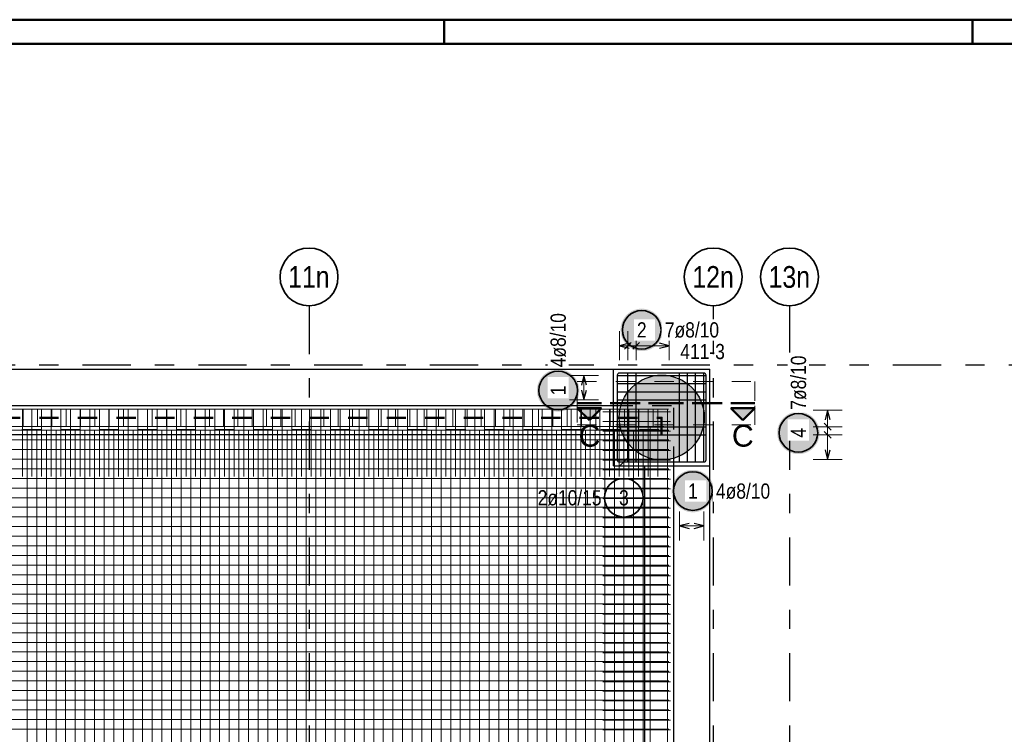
# Model space of a CAD drawing. Header units: millimetres. Extents: x -1.9 to 32.6, y 0 to 21.
# Tile 27 of 59: x 5.8 to 10.9, y 17.3 to 21. Entities that reach past the tile are written whole.
import ezdxf
from ezdxf.enums import TextEntityAlignment as Align

# ---------------------------------------------------------------- set-up
doc = ezdxf.new("R2010")
doc.units = ezdxf.units.MM
for name, pattern in [('DASHDOT', [1, 0.5, -0.25, 0, -0.25]), ('DASHDOTX2', [2, 1, -0.5, 0, -0.5]), ('HIDDEN', [0.375, 0.25, -0.125])]:
    doc.linetypes.add(name, pattern=pattern)
doc.layers.add('Achsen', color=7, linetype='Continuous', lineweight=20)
doc.layers.add('nplo Bewehrung', color=7, linetype='Continuous', lineweight=20)
doc.styles.add('Arial', font='arial.ttf')
doc.styles.add('Arial Narrow', font='ARIALN.TTF')

msp = doc.modelspace()

# ---------------------------------------------------------------- hatches: boundary and pattern name
at = {"lineweight": 13, "true_color": 0xd7ffd7}
msp.add_hatch(color=254, dxfattribs=at).paths.add_polyline_path([(9.335429, 18.962544), (9.335409, 18.96551), (9.335349, 18.968475), (9.335249, 18.97144), (9.335109, 18.974403), (9.334929, 18.977364), (9.334709, 18.980322), (9.334449, 18.983277), (9.33415, 18.986228), (9.333811, 18.989175), (9.333432, 18.992117), (9.333013, 18.995054), (9.332555, 18.997984), (9.332058, 19.000908), (9.331521, 19.003826), (9.330944, 19.006736), (9.330329, 19.009637), (9.329674, 19.01253), (9.328981, 19.015415), (9.328249, 19.018289), (9.327478, 19.021153), (9.326668, 19.024007), (9.32582, 19.02685), (9.324934, 19.02968), (9.32401, 19.032499), (9.323048, 19.035305), (9.322048, 19.038098), (9.321011, 19.040877), (9.319936, 19.043641), (9.318824, 19.046391), (9.317675, 19.049126), (9.316489, 19.051845), (9.315267, 19.054548), (9.314008, 19.057234), (9.312713, 19.059903), (9.311383, 19.062554), (9.310016, 19.065187), (9.308615, 19.067801), (9.307178, 19.070396), (9.305706, 19.072971), (9.3042, 19.075527), (9.30266, 19.078062), (9.301085, 19.080576), (9.299477, 19.083068), (9.297835, 19.085539), (9.29616, 19.087987), (9.294453, 19.090412), (9.292712, 19.092814), (9.29094, 19.095193), (9.289135, 19.097547), (9.287299, 19.099877), (9.285432, 19.102182), (9.283534, 19.104461), (9.281605, 19.106715), (9.279646, 19.108942), (9.277657, 19.111143), (9.275639, 19.113317), (9.273592, 19.115463), (9.271516, 19.117582), (9.269411, 19.119672), (9.267278, 19.121734), (9.265118, 19.123767), (9.262931, 19.125771), (9.260717, 19.127744), (9.258476, 19.129688), (9.25621, 19.131602), (9.253917, 19.133485), (9.2516, 19.135336), (9.249258, 19.137157), (9.246892, 19.138945), (9.244501, 19.140702), (9.242087, 19.142426), (9.239651, 19.144117), (9.237191, 19.145775), (9.23471, 19.1474), (9.232206, 19.148992), (9.229682, 19.150549), (9.227137, 19.152073), (9.224571, 19.153562), (9.221986, 19.155016), (9.219381, 19.156435), (9.216757, 19.157819), (9.214115, 19.159167), (9.211455, 19.16048), (9.208778, 19.161757), (9.206083, 19.162997), (9.203372, 19.164201), (9.200646, 19.165369), (9.197903, 19.166499), (9.195146, 19.167593), (9.192374, 19.168649), (9.189588, 19.169668), (9.186789, 19.170649), (9.183976, 19.171592), (9.181152, 19.172497), (9.178315, 19.173364), (9.175467, 19.174193), (9.172608, 19.174983), (9.169738, 19.175735), (9.166859, 19.176448), (9.16397, 19.177122), (9.161072, 19.177757), (9.158167, 19.178352), (9.155253, 19.178909), (9.152332, 19.179426), (9.149405, 19.179904), (9.146471, 19.180343), (9.143532, 19.180741), (9.140587, 19.1811), (9.137638, 19.18142), (9.134685, 19.181699), (9.131728, 19.181939), (9.128769, 19.182139), (9.125807, 19.182299), (9.122843, 19.182419), (9.119878, 19.182499), (9.116912, 19.182539), (9.113945, 19.182539), (9.110979, 19.182499), (9.108014, 19.182419), (9.10505, 19.182299), (9.102088, 19.182139), (9.099129, 19.181939), (9.096172, 19.181699), (9.093219, 19.18142), (9.09027, 19.1811), (9.087326, 19.180741), (9.084386, 19.180343), (9.081453, 19.179904), (9.078525, 19.179426), (9.075604, 19.178909), (9.072691, 19.178352), (9.069785, 19.177757), (9.066887, 19.177122), (9.063998, 19.176448), (9.061119, 19.175735), (9.05825, 19.174983), (9.055391, 19.174193), (9.052542, 19.173364), (9.049706, 19.172497), (9.046881, 19.171592), (9.044069, 19.170649), (9.041269, 19.169668), (9.038483, 19.168649), (9.035711, 19.167593), (9.032954, 19.166499), (9.030212, 19.165369), (9.027485, 19.164201), (9.024774, 19.162997), (9.022079, 19.161757), (9.019402, 19.16048), (9.016742, 19.159167), (9.0141, 19.157819), (9.011476, 19.156435), (9.008871, 19.155016), (9.006286, 19.153562), (9.00372, 19.152073), (9.001175, 19.150549), (8.998651, 19.148992), (8.996148, 19.1474), (8.993666, 19.145775), (8.991207, 19.144117), (8.98877, 19.142426), (8.986356, 19.140702), (8.983966, 19.138945), (8.981599, 19.137157), (8.979257, 19.135336), (8.97694, 19.133485), (8.974648, 19.131602), (8.972381, 19.129688), (8.97014, 19.127744), (8.967926, 19.125771), (8.965739, 19.123767), (8.963579, 19.121734), (8.961446, 19.119672), (8.959342, 19.117582), (8.957265, 19.115463), (8.955218, 19.113317), (8.9532, 19.111143), (8.951211, 19.108942), (8.949252, 19.106715), (8.947323, 19.104461), (8.945425, 19.102182), (8.943558, 19.099877), (8.941722, 19.097547), (8.939917, 19.095193), (8.938145, 19.092814), (8.936405, 19.090412), (8.934697, 19.087987), (8.933022, 19.085539), (8.93138, 19.083068), (8.929772, 19.080576), (8.928197, 19.078062), (8.926657, 19.075527), (8.925151, 19.072971), (8.923679, 19.070396), (8.922242, 19.067801), (8.920841, 19.065187), (8.919475, 19.062554), (8.918144, 19.059903), (8.916849, 19.057234), (8.915591, 19.054548), (8.914368, 19.051845), (8.913182, 19.049126), (8.912033, 19.046391), (8.910921, 19.043641), (8.909847, 19.040877), (8.908809, 19.038098), (8.907809, 19.035305), (8.906847, 19.032499), (8.905923, 19.02968), (8.905037, 19.02685), (8.904189, 19.024007), (8.903379, 19.021153), (8.902608, 19.018289), (8.901876, 19.015415), (8.901183, 19.01253), (8.900528, 19.009637), (8.899913, 19.006736), (8.899337, 19.003826), (8.8988, 19.000908), (8.898302, 18.997984), (8.897844, 18.995054), (8.897425, 18.992117), (8.897046, 18.989175), (8.896707, 18.986228), (8.896408, 18.983277), (8.896148, 18.980322), (8.895928, 18.977364), (8.895748, 18.974403), (8.895609, 18.97144), (8.895509, 18.968475), (8.895449, 18.96551), (8.895429, 18.962544), (8.895449, 18.959577), (8.895509, 18.956612), (8.895609, 18.953647), (8.895748, 18.950684), (8.895928, 18.947723), (8.896148, 18.944765), (8.896408, 18.94181), (8.896707, 18.938859), (8.897046, 18.935912), (8.897425, 18.93297), (8.897844, 18.930034), (8.898302, 18.927103), (8.8988, 18.924179), (8.899337, 18.921261), (8.899913, 18.918352), (8.900528, 18.91545), (8.901183, 18.912557), (8.901876, 18.909673), (8.902608, 18.906798), (8.903379, 18.903934), (8.904189, 18.90108), (8.905037, 18.898238), (8.905923, 18.895407), (8.906847, 18.892588), (8.907809, 18.889782), (8.908809, 18.88699), (8.909847, 18.884211), (8.910921, 18.881446), (8.912033, 18.878696), (8.913182, 18.875961), (8.914368, 18.873242), (8.915591, 18.870539), (8.916849, 18.867853), (8.918144, 18.865185), (8.919475, 18.862534), (8.920841, 18.859901), (8.922242, 18.857286), (8.923679, 18.854691), (8.925151, 18.852116), (8.926657, 18.84956), (8.928197, 18.847025), (8.929772, 18.844511), (8.93138, 18.842019), (8.933022, 18.839548), (8.934697, 18.8371), (8.936405, 18.834675), (8.938145, 18.832273), (8.939917, 18.829894), (8.941722, 18.82754), (8.943558, 18.82521), (8.945425, 18.822905), (8.947323, 18.820626), (8.949252, 18.818372), (8.951211, 18.816145), (8.9532, 18.813944), (8.955218, 18.81177), (8.957265, 18.809624), (8.959342, 18.807505), (8.961446, 18.805415), (8.963579, 18.803353), (8.965739, 18.80132), (8.967926, 18.799317), (8.97014, 18.797343), (8.972381, 18.795399), (8.974648, 18.793485), (8.97694, 18.791603), (8.979257, 18.789751), (8.981599, 18.787931), (8.983966, 18.786142), (8.986356, 18.784386), (8.98877, 18.782662), (8.991207, 18.78097), (8.993666, 18.779312), (8.996148, 18.777687), (8.998651, 18.776095), (9.001175, 18.774538), (9.00372, 18.773014), (9.006286, 18.771526), (9.008871, 18.770071), (9.011476, 18.768652), (9.0141, 18.767268), (9.016742, 18.76592), (9.019402, 18.764607), (9.022079, 18.76333), (9.024774, 18.76209), (9.027485, 18.760886), (9.030212, 18.759718), (9.032954, 18.758588), (9.035711, 18.757494), (9.038483, 18.756438), (9.041269, 18.75542), (9.044069, 18.754438), (9.046881, 18.753495), (9.049706, 18.75259), (9.052542, 18.751723), (9.055391, 18.750894), (9.05825, 18.750104), (9.061119, 18.749352), (9.063998, 18.74864), (9.066887, 18.747966), (9.069785, 18.747331), (9.072691, 18.746735), (9.075604, 18.746178), (9.078525, 18.745661), (9.081453, 18.745183), (9.084386, 18.744745), (9.087326, 18.744346), (9.09027, 18.743987), (9.093219, 18.743668), (9.096172, 18.743388), (9.099129, 18.743148), (9.102088, 18.742948), (9.10505, 18.742789), (9.108014, 18.742669), (9.110979, 18.742589), (9.113945, 18.742549), (9.116912, 18.742549), (9.119878, 18.742589), (9.122843, 18.742669), (9.125807, 18.742789), (9.128769, 18.742948), (9.131728, 18.743148), (9.134685, 18.743388), (9.137638, 18.743668), (9.140587, 18.743987), (9.143532, 18.744346), (9.146471, 18.744745), (9.149405, 18.745183), (9.152332, 18.745661), (9.155253, 18.746178), (9.158167, 18.746735), (9.161072, 18.747331), (9.16397, 18.747966), (9.166859, 18.74864), (9.169738, 18.749352), (9.172608, 18.750104), (9.175467, 18.750894), (9.178315, 18.751723), (9.181152, 18.75259), (9.183976, 18.753495), (9.186789, 18.754438), (9.189588, 18.75542), (9.192374, 18.756438), (9.195146, 18.757494), (9.197903, 18.758588), (9.200646, 18.759718), (9.203372, 18.760886), (9.206083, 18.76209), (9.208778, 18.76333), (9.211455, 18.764607), (9.214115, 18.76592), (9.216757, 18.767268), (9.219381, 18.768652), (9.221986, 18.770071), (9.224571, 18.771526), (9.227137, 18.773014), (9.229682, 18.774538), (9.232206, 18.776095), (9.23471, 18.777687), (9.237191, 18.779312), (9.239651, 18.78097), (9.242087, 18.782662), (9.244501, 18.784386), (9.246892, 18.786142), (9.249258, 18.787931), (9.2516, 18.789751), (9.253917, 18.791603), (9.25621, 18.793485), (9.258476, 18.795399), (9.260717, 18.797343), (9.262931, 18.799317), (9.265118, 18.80132), (9.267278, 18.803353), (9.269411, 18.805415), (9.271516, 18.807505), (9.273592, 18.809624), (9.275639, 18.81177), (9.277657, 18.813944), (9.279646, 18.816145), (9.281605, 18.818372), (9.283534, 18.820626), (9.285432, 18.822905), (9.287299, 18.82521), (9.289135, 18.82754), (9.29094, 18.829894), (9.292712, 18.832273), (9.294453, 18.834675), (9.29616, 18.8371), (9.297835, 18.839548), (9.299477, 18.842019), (9.301085, 18.844511), (9.30266, 18.847025), (9.3042, 18.84956), (9.305706, 18.852116), (9.307178, 18.854691), (9.308615, 18.857286), (9.310016, 18.859901), (9.311383, 18.862534), (9.312713, 18.865185), (9.314008, 18.867853), (9.315267, 18.870539), (9.316489, 18.873242), (9.317675, 18.875961), (9.318824, 18.878696), (9.319936, 18.881446), (9.321011, 18.884211), (9.322048, 18.88699), (9.323048, 18.889782), (9.32401, 18.892588), (9.324934, 18.895407), (9.32582, 18.898238), (9.326668, 18.90108), (9.327478, 18.903934), (9.328249, 18.906798), (9.328981, 18.909673), (9.329674, 18.912557), (9.330329, 18.91545), (9.330944, 18.918352), (9.331521, 18.921261), (9.332058, 18.924179), (9.332555, 18.927103), (9.333013, 18.930034), (9.333432, 18.93297), (9.333811, 18.935912), (9.33415, 18.938859), (9.334449, 18.94181), (9.334709, 18.944765), (9.334929, 18.947723), (9.335109, 18.950684), (9.335249, 18.953647), (9.335349, 18.956612), (9.335409, 18.959577)])
at = {"lineweight": 25, "true_color": 0x0000ff}
for points in [[(8.740201, 18.949142), (8.802701, 19.011642), (8.677701, 19.011642)], [(9.534993, 18.949142), (9.597493, 19.011642), (9.472493, 19.011642)]]:
    msp.add_hatch(color=5, dxfattribs=at).paths.add_polyline_path(points)
at = {"layer": 'Achsen', "lineweight": 25, "true_color": 0xffffff}
for points in [[(9.121448, 19.416929), (9.121381, 19.420768), (9.121181, 19.424602), (9.120846, 19.428427), (9.120378, 19.432238), (9.119777, 19.43603), (9.119045, 19.439799), (9.118181, 19.44354), (9.117187, 19.447249), (9.116065, 19.450921), (9.114815, 19.454551), (9.113439, 19.458136), (9.111938, 19.46167), (9.110316, 19.46515), (9.108573, 19.468571), (9.106711, 19.471929), (9.104734, 19.47522), (9.102643, 19.47844), (9.10044, 19.481585), (9.09813, 19.484652), (9.095713, 19.487635), (9.093194, 19.490533), (9.090576, 19.493341), (9.087861, 19.496056), (9.085053, 19.498675), (9.082155, 19.501194), (9.079171, 19.50361), (9.076105, 19.505921), (9.07296, 19.508123), (9.06974, 19.510214), (9.066448, 19.512192), (9.06309, 19.514053), (9.059669, 19.515796), (9.05619, 19.517419), (9.052655, 19.518919), (9.049071, 19.520295), (9.04544, 19.521545), (9.041769, 19.522668), (9.03806, 19.523661), (9.034319, 19.524525), (9.03055, 19.525258), (9.026758, 19.525858), (9.022947, 19.526326), (9.019122, 19.526661), (9.015287, 19.526862), (9.011448, 19.526929), (9.00761, 19.526862), (9.003775, 19.526661), (8.99995, 19.526326), (8.996139, 19.525858), (8.992347, 19.525258), (8.988578, 19.524525), (8.984837, 19.523661), (8.981128, 19.522668), (8.977457, 19.521545), (8.973826, 19.520295), (8.970242, 19.518919), (8.966707, 19.517419), (8.963228, 19.515796), (8.959807, 19.514053), (8.956448, 19.512192), (8.953157, 19.510214), (8.949937, 19.508123), (8.946792, 19.505921), (8.943726, 19.50361), (8.940742, 19.501194), (8.937844, 19.498675), (8.935036, 19.496056), (8.932321, 19.493341), (8.929703, 19.490533), (8.927184, 19.487635), (8.924767, 19.484652), (8.922457, 19.481585), (8.920254, 19.47844), (8.918163, 19.47522), (8.916186, 19.471929), (8.914324, 19.468571), (8.912581, 19.46515), (8.910958, 19.46167), (8.909458, 19.458136), (8.908082, 19.454551), (8.906832, 19.450921), (8.90571, 19.447249), (8.904716, 19.44354), (8.903852, 19.439799), (8.90312, 19.43603), (8.902519, 19.432238), (8.902051, 19.428427), (8.901716, 19.424602), (8.901515, 19.420768), (8.901448, 19.416929), (8.901515, 19.41309), (8.901716, 19.409256), (8.902051, 19.405431), (8.902519, 19.40162), (8.90312, 19.397828), (8.903852, 19.394059), (8.904716, 19.390317), (8.90571, 19.386609), (8.906832, 19.382937), (8.908082, 19.379307), (8.909458, 19.375722), (8.910958, 19.372188), (8.912581, 19.368708), (8.914324, 19.365287), (8.916186, 19.361929), (8.918163, 19.358638), (8.920254, 19.355418), (8.922457, 19.352272), (8.924767, 19.349206), (8.927184, 19.346222), (8.929703, 19.343324), (8.932321, 19.340516), (8.935036, 19.337801), (8.937844, 19.335183), (8.940742, 19.332664), (8.943726, 19.330248), (8.946792, 19.327937), (8.949937, 19.325735), (8.953157, 19.323644), (8.956448, 19.321666), (8.959807, 19.319805), (8.963228, 19.318061), (8.966707, 19.316439), (8.970242, 19.314939), (8.973826, 19.313563), (8.977457, 19.312313), (8.981128, 19.31119), (8.984837, 19.310196), (8.988578, 19.309333), (8.992347, 19.3086), (8.996139, 19.307999), (8.99995, 19.307531), (9.003775, 19.307197), (9.00761, 19.306996), (9.011448, 19.306929), (9.015287, 19.306996), (9.019122, 19.307197), (9.022947, 19.307531), (9.026758, 19.307999), (9.03055, 19.3086), (9.034319, 19.309333), (9.03806, 19.310196), (9.041769, 19.31119), (9.04544, 19.312313), (9.049071, 19.313563), (9.052655, 19.314939), (9.05619, 19.316439), (9.059669, 19.318061), (9.06309, 19.319805), (9.066448, 19.321666), (9.06974, 19.323644), (9.07296, 19.325735), (9.076105, 19.327937), (9.079171, 19.330248), (9.082155, 19.332664), (9.085053, 19.335183), (9.087861, 19.337801), (9.090576, 19.340516), (9.093194, 19.343324), (9.095713, 19.346222), (9.09813, 19.349206), (9.10044, 19.352272), (9.102643, 19.355418), (9.104734, 19.358638), (9.106711, 19.361929), (9.108573, 19.365287), (9.110316, 19.368708), (9.111938, 19.372188), (9.113439, 19.375722), (9.114815, 19.379307), (9.116065, 19.382937), (9.117187, 19.386609), (9.118181, 19.390317), (9.119045, 19.394059), (9.119777, 19.397828), (9.120378, 19.40162), (9.120846, 19.405431), (9.121181, 19.409256)], [(8.68844, 19.103014), (8.688373, 19.106853), (8.688172, 19.110688), (8.687837, 19.114513), (8.687369, 19.118324), (8.686769, 19.122116), (8.686036, 19.125885), (8.685173, 19.129626), (8.684179, 19.133335), (8.683056, 19.137006), (8.681806, 19.140637), (8.68043, 19.144221), (8.67893, 19.147755), (8.677307, 19.151235), (8.675564, 19.154656), (8.673703, 19.158014), (8.671725, 19.161306), (8.669634, 19.164526), (8.667432, 19.167671), (8.665121, 19.170737), (8.662705, 19.173721), (8.660186, 19.176619), (8.657567, 19.179427), (8.654852, 19.182142), (8.652044, 19.18476), (8.649147, 19.187279), (8.646163, 19.189696), (8.643096, 19.192006), (8.639951, 19.194209), (8.636731, 19.1963), (8.63344, 19.198277), (8.630082, 19.200139), (8.626661, 19.201882), (8.623181, 19.203504), (8.619647, 19.205005), (8.616062, 19.206381), (8.612432, 19.207631), (8.60876, 19.208753), (8.605051, 19.209747), (8.60131, 19.210611), (8.597541, 19.211343), (8.593749, 19.211944), (8.589938, 19.212412), (8.586113, 19.212747), (8.582279, 19.212947), (8.57844, 19.213014), (8.574601, 19.212947), (8.570767, 19.212747), (8.566942, 19.212412), (8.563131, 19.211944), (8.559339, 19.211343), (8.55557, 19.210611), (8.551829, 19.209747), (8.54812, 19.208753), (8.544448, 19.207631), (8.540818, 19.206381), (8.537233, 19.205005), (8.533699, 19.203504), (8.530219, 19.201882), (8.526798, 19.200139), (8.52344, 19.198277), (8.520149, 19.1963), (8.516929, 19.194209), (8.513784, 19.192006), (8.510717, 19.189696), (8.507733, 19.187279), (8.504836, 19.18476), (8.502028, 19.182142), (8.499313, 19.179427), (8.496694, 19.176619), (8.494175, 19.173721), (8.491759, 19.170737), (8.489448, 19.167671), (8.487246, 19.164526), (8.485155, 19.161306), (8.483177, 19.158014), (8.481316, 19.154656), (8.479573, 19.151235), (8.47795, 19.147755), (8.47645, 19.144221), (8.475074, 19.140637), (8.473824, 19.137006), (8.472701, 19.133335), (8.471707, 19.129626), (8.470844, 19.125885), (8.470111, 19.122116), (8.469511, 19.118324), (8.469043, 19.114513), (8.468708, 19.110688), (8.468507, 19.106853), (8.46844, 19.103014), (8.468507, 19.099176), (8.468708, 19.095341), (8.469043, 19.091516), (8.469511, 19.087705), (8.470111, 19.083913), (8.470844, 19.080144), (8.471707, 19.076403), (8.472701, 19.072694), (8.473824, 19.069023), (8.475074, 19.065392), (8.47645, 19.061808), (8.47795, 19.058273), (8.479573, 19.054794), (8.481316, 19.051373), (8.483177, 19.048014), (8.485155, 19.044723), (8.487246, 19.041503), (8.489448, 19.038358), (8.491759, 19.035292), (8.494175, 19.032308), (8.496694, 19.02941), (8.499313, 19.026602), (8.502028, 19.023887), (8.504836, 19.021269), (8.507733, 19.01875), (8.510717, 19.016333), (8.513784, 19.014023), (8.516929, 19.01182), (8.520149, 19.009729), (8.52344, 19.007752), (8.526798, 19.00589), (8.530219, 19.004147), (8.533699, 19.002524), (8.537233, 19.001024), (8.540818, 18.999648), (8.544448, 18.998398), (8.54812, 18.997276), (8.551829, 18.996282), (8.55557, 18.995418), (8.559339, 18.994686), (8.563131, 18.994085), (8.566942, 18.993617), (8.570767, 18.993282), (8.574601, 18.993081), (8.57844, 18.993014), (8.582279, 18.993081), (8.586113, 18.993282), (8.589938, 18.993617), (8.593749, 18.994085), (8.597541, 18.994686), (8.60131, 18.995418), (8.605051, 18.996282), (8.60876, 18.997276), (8.612432, 18.998398), (8.616062, 18.999648), (8.619647, 19.001024), (8.623181, 19.002524), (8.626661, 19.004147), (8.630082, 19.00589), (8.63344, 19.007752), (8.636731, 19.009729), (8.639951, 19.01182), (8.643096, 19.014023), (8.646163, 19.016333), (8.649147, 19.01875), (8.652044, 19.021269), (8.654852, 19.023887), (8.657567, 19.026602), (8.660186, 19.02941), (8.662705, 19.032308), (8.665121, 19.035292), (8.667432, 19.038358), (8.669634, 19.041503), (8.671725, 19.044723), (8.673703, 19.048014), (8.675564, 19.051373), (8.677307, 19.054794), (8.67893, 19.058273), (8.68043, 19.061808), (8.681806, 19.065392), (8.683056, 19.069023), (8.684179, 19.072694), (8.685173, 19.076403), (8.686036, 19.080144), (8.686769, 19.083913), (8.687369, 19.087705), (8.687837, 19.091516), (8.688172, 19.095341)], [(9.933632, 18.883073), (9.933565, 18.886912), (9.933364, 18.890746), (9.93303, 18.894571), (9.932562, 18.898382), (9.931961, 18.902175), (9.931229, 18.905944), (9.930365, 18.909685), (9.929371, 18.913393), (9.928249, 18.917065), (9.926998, 18.920695), (9.925623, 18.92428), (9.924122, 18.927814), (9.9225, 18.931294), (9.920757, 18.934715), (9.918895, 18.938073), (9.916918, 18.941364), (9.914826, 18.944584), (9.912624, 18.94773), (9.910313, 18.950796), (9.907897, 18.95378), (9.905378, 18.956678), (9.90276, 18.959486), (9.900045, 18.962201), (9.897237, 18.964819), (9.894339, 18.967338), (9.891355, 18.969754), (9.888289, 18.972065), (9.885144, 18.974267), (9.881923, 18.976359), (9.878632, 18.978336), (9.875274, 18.980197), (9.871853, 18.981941), (9.868373, 18.983563), (9.864839, 18.985063), (9.861254, 18.986439), (9.857624, 18.987689), (9.853952, 18.988812), (9.850244, 18.989806), (9.846503, 18.990669), (9.842734, 18.991402), (9.838941, 18.992003), (9.83513, 18.992471), (9.831305, 18.992805), (9.827471, 18.993006), (9.823632, 18.993073), (9.819793, 18.993006), (9.815959, 18.992805), (9.812134, 18.992471), (9.808323, 18.992003), (9.804531, 18.991402), (9.800762, 18.990669), (9.797021, 18.989806), (9.793312, 18.988812), (9.78964, 18.987689), (9.78601, 18.986439), (9.782426, 18.985063), (9.778891, 18.983563), (9.775411, 18.981941), (9.77199, 18.980197), (9.768632, 18.978336), (9.765341, 18.976359), (9.762121, 18.974267), (9.758976, 18.972065), (9.75591, 18.969754), (9.752926, 18.967338), (9.750028, 18.964819), (9.74722, 18.962201), (9.744505, 18.959486), (9.741886, 18.956678), (9.739367, 18.95378), (9.736951, 18.950796), (9.73464, 18.94773), (9.732438, 18.944584), (9.730347, 18.941364), (9.728369, 18.938073), (9.726508, 18.934715), (9.724765, 18.931294), (9.723142, 18.927814), (9.721642, 18.92428), (9.720266, 18.920695), (9.719016, 18.917065), (9.717893, 18.913393), (9.7169, 18.909685), (9.716036, 18.905944), (9.715303, 18.902175), (9.714703, 18.898382), (9.714235, 18.894571), (9.7139, 18.890746), (9.713699, 18.886912), (9.713632, 18.883073), (9.713699, 18.879234), (9.7139, 18.8754), (9.714235, 18.871575), (9.714703, 18.867764), (9.715303, 18.863972), (9.716036, 18.860203), (9.7169, 18.856462), (9.717893, 18.852753), (9.719016, 18.849081), (9.720266, 18.845451), (9.721642, 18.841867), (9.723142, 18.838332), (9.724765, 18.834852), (9.726508, 18.831431), (9.728369, 18.828073), (9.730347, 18.824782), (9.732438, 18.821562), (9.73464, 18.818417), (9.736951, 18.81535), (9.739367, 18.812367), (9.741886, 18.809469), (9.744505, 18.806661), (9.74722, 18.803946), (9.750028, 18.801327), (9.752926, 18.798808), (9.75591, 18.796392), (9.758976, 18.794081), (9.762121, 18.791879), (9.765341, 18.789788), (9.768632, 18.78781), (9.77199, 18.785949), (9.775411, 18.784206), (9.778891, 18.782583), (9.782426, 18.781083), (9.78601, 18.779707), (9.78964, 18.778457), (9.793312, 18.777334), (9.797021, 18.776341), (9.800762, 18.775477), (9.804531, 18.774744), (9.808323, 18.774144), (9.812134, 18.773676), (9.815959, 18.773341), (9.819793, 18.77314), (9.823632, 18.773073), (9.827471, 18.77314), (9.831305, 18.773341), (9.83513, 18.773676), (9.838941, 18.774144), (9.842734, 18.774744), (9.846503, 18.775477), (9.850244, 18.776341), (9.853952, 18.777334), (9.857624, 18.778457), (9.861254, 18.779707), (9.864839, 18.781083), (9.868373, 18.782583), (9.871853, 18.784206), (9.875274, 18.785949), (9.878632, 18.78781), (9.881923, 18.789788), (9.885144, 18.791879), (9.888289, 18.794081), (9.891355, 18.796392), (9.894339, 18.798808), (9.897237, 18.801327), (9.900045, 18.803946), (9.90276, 18.806661), (9.905378, 18.809469), (9.907897, 18.812367), (9.910313, 18.81535), (9.912624, 18.818417), (9.914826, 18.821562), (9.916918, 18.824782), (9.918895, 18.828073), (9.920757, 18.831431), (9.9225, 18.834852), (9.924122, 18.838332), (9.925623, 18.841867), (9.926998, 18.845451), (9.928249, 18.849081), (9.929371, 18.852753), (9.930365, 18.856462), (9.931229, 18.860203), (9.931961, 18.863972), (9.932562, 18.867764), (9.93303, 18.871575), (9.933364, 18.8754)], [(9.38642, 18.581357), (9.386353, 18.585196), (9.386152, 18.58903), (9.385817, 18.592855), (9.385349, 18.596666), (9.384749, 18.600459), (9.384016, 18.604227), (9.383152, 18.607969), (9.382159, 18.611677), (9.381036, 18.615349), (9.379786, 18.618979), (9.37841, 18.622564), (9.37691, 18.626098), (9.375287, 18.629578), (9.373544, 18.632999), (9.371683, 18.636357), (9.369705, 18.639648), (9.367614, 18.642868), (9.365412, 18.646014), (9.363101, 18.64908), (9.360685, 18.652064), (9.358166, 18.654962), (9.355547, 18.65777), (9.352832, 18.660485), (9.350024, 18.663103), (9.347126, 18.665622), (9.344143, 18.668038), (9.341076, 18.670349), (9.337931, 18.672551), (9.334711, 18.674643), (9.33142, 18.67662), (9.328062, 18.678481), (9.324641, 18.680225), (9.321161, 18.681847), (9.317626, 18.683347), (9.314042, 18.684723), (9.310412, 18.685973), (9.30674, 18.687096), (9.303031, 18.68809), (9.29929, 18.688953), (9.295521, 18.689686), (9.291729, 18.690287), (9.287918, 18.690755), (9.284093, 18.691089), (9.280259, 18.69129), (9.27642, 18.691357), (9.272581, 18.69129), (9.268747, 18.691089), (9.264922, 18.690755), (9.261111, 18.690287), (9.257318, 18.689686), (9.253549, 18.688953), (9.249808, 18.68809), (9.2461, 18.687096), (9.242428, 18.685973), (9.238798, 18.684723), (9.235213, 18.683347), (9.231679, 18.681847), (9.228199, 18.680225), (9.224778, 18.678481), (9.22142, 18.67662), (9.218129, 18.674643), (9.214909, 18.672551), (9.211763, 18.670349), (9.208697, 18.668038), (9.205713, 18.665622), (9.202815, 18.663103), (9.200007, 18.660485), (9.197292, 18.65777), (9.194674, 18.654962), (9.192155, 18.652064), (9.189739, 18.64908), (9.187428, 18.646014), (9.185226, 18.642868), (9.183134, 18.639648), (9.181157, 18.636357), (9.179296, 18.632999), (9.177552, 18.629578), (9.17593, 18.626098), (9.17443, 18.622564), (9.173054, 18.618979), (9.171804, 18.615349), (9.170681, 18.611677), (9.169687, 18.607969), (9.168824, 18.604227), (9.168091, 18.600459), (9.16749, 18.596666), (9.167022, 18.592855), (9.166688, 18.58903), (9.166487, 18.585196), (9.16642, 18.581357), (9.166487, 18.577518), (9.166688, 18.573684), (9.167022, 18.569859), (9.16749, 18.566048), (9.168091, 18.562256), (9.168824, 18.558487), (9.169687, 18.554746), (9.170681, 18.551037), (9.171804, 18.547365), (9.173054, 18.543735), (9.17443, 18.54015), (9.17593, 18.536616), (9.177552, 18.533136), (9.179296, 18.529715), (9.181157, 18.526357), (9.183134, 18.523066), (9.185226, 18.519846), (9.187428, 18.516701), (9.189739, 18.513634), (9.192155, 18.510651), (9.194674, 18.507753), (9.197292, 18.504945), (9.200007, 18.50223), (9.202815, 18.499611), (9.205713, 18.497092), (9.208697, 18.494676), (9.211763, 18.492365), (9.214909, 18.490163), (9.218129, 18.488072), (9.22142, 18.486094), (9.224778, 18.484233), (9.228199, 18.48249), (9.231679, 18.480867), (9.235213, 18.479367), (9.238798, 18.477991), (9.242428, 18.476741), (9.2461, 18.475618), (9.249808, 18.474625), (9.253549, 18.473761), (9.257318, 18.473028), (9.261111, 18.472428), (9.264922, 18.47196), (9.268747, 18.471625), (9.272581, 18.471424), (9.27642, 18.471357), (9.280259, 18.471424), (9.284093, 18.471625), (9.287918, 18.47196), (9.291729, 18.472428), (9.295521, 18.473028), (9.29929, 18.473761), (9.303031, 18.474625), (9.30674, 18.475618), (9.310412, 18.476741), (9.314042, 18.477991), (9.317626, 18.479367), (9.321161, 18.480867), (9.324641, 18.48249), (9.328062, 18.484233), (9.33142, 18.486094), (9.334711, 18.488072), (9.337931, 18.490163), (9.341076, 18.492365), (9.344143, 18.494676), (9.347126, 18.497092), (9.350024, 18.499611), (9.352832, 18.50223), (9.355547, 18.504945), (9.358166, 18.507753), (9.360685, 18.510651), (9.363101, 18.513634), (9.365412, 18.516701), (9.367614, 18.519846), (9.369705, 18.523066), (9.371683, 18.526357), (9.373544, 18.529715), (9.375287, 18.533136), (9.37691, 18.536616), (9.37841, 18.54015), (9.379786, 18.543735), (9.381036, 18.547365), (9.382159, 18.551037), (9.383152, 18.554746), (9.384016, 18.558487), (9.384749, 18.562256), (9.385349, 18.566048), (9.385817, 18.569859), (9.386152, 18.573684)]]:
    msp.add_hatch(color=7, dxfattribs=at).paths.add_polyline_path(points)

# ---------------------------------------------------------------- linework, layer by layer
at = {"color": 4, "linetype": 'Continuous', "lineweight": 50}
for p, q in [((29.725, 21.025), (0, 21.025)), ((7.9875, 21.025), (7.9875, 20.9)), ((10.725, 21.025), (10.725, 20.9)), ((29.6, 20.9), (0.5, 20.9)), ((8.802701, 19.011642), (8.677701, 19.011642)), ((8.677701, 19.011642), (8.740201, 18.949142)), ((8.740201, 18.949142), (8.802701, 19.011642)), ((9.597493, 19.011642), (9.472493, 19.011642)), ((9.472493, 19.011642), (9.534993, 18.949142)), ((9.534993, 18.949142), (9.597493, 19.011642))]:
    msp.add_line(p, q, dxfattribs=at)
at = {"color": 3, "linetype": 'Continuous', "lineweight": 25}
for p, q in [((8.865042, 18.712544), (8.865042, 19.212544)), ((8.865042, 19.212544), (9.365042, 19.212544)), ((9.365042, 18.712544), (9.365042, 19.212544)), ((5.236863, 19.025044), (8.865042, 19.025044)), ((5.236863, 18.875044), (8.865042, 18.875044)), ((8.865042, 18.712544), (9.365042, 18.712544)), ((9.02731, 16.375039), (9.02731, 18.712544)), ((9.17731, 16.375039), (9.17731, 18.712544)), ((9.365042, 16.375039), (9.365042, 18.712544))]:
    msp.add_line(p, q, dxfattribs=at)
at = {"color": 9, "linetype": 'HIDDEN', "lineweight": 0, "ltscale": 0.25}
for p, q in [((8.677701, 19.036642), (8.677701, 19.149219)), ((8.677701, 19.149219), (9.597493, 19.149219)), ((9.597493, 19.149219), (9.597493, 19.036642)), ((8.677701, 19.036642), (8.677701, 18.924066)), ((9.597493, 18.924066), (9.597493, 19.036642)), ((8.677701, 18.924066), (9.597493, 18.924066))]:
    msp.add_line(p, q, dxfattribs=at)
at = {"color": 4, "linetype": 'DASHDOT', "lineweight": 50, "ltscale": 0.25}
for p, q in [((8.677701, 19.036642), (9.597493, 19.036642)), ((9.597493, 19.036642), (8.677701, 19.036642))]:
    msp.add_line(p, q, dxfattribs=at)
at = {"color": 3, "linetype": 'HIDDEN', "lineweight": 25, "ltscale": 0.25}
for p, q in [((8.865042, 19.025044), (9.17731, 19.025044)), ((9.177222, 18.900042), (9.177222, 19.025042)), ((9.17731, 18.712544), (9.17731, 19.025044)), ((2.689722, 18.965042), (9.117929, 18.965042)), ((2.689722, 18.960042), (9.112929, 18.960042)), ((9.112929, 18.875044), (9.112929, 18.960042)), ((9.112929, 18.960042), (9.117929, 18.960042)), ((9.117929, 18.960042), (9.117929, 18.965042)), ((9.117929, 18.875044), (9.117929, 18.960042)), ((3.399722, 18.900042), (9.177222, 18.900042)), ((9.112929, 18.875044), (9.117929, 18.875044))]:
    msp.add_line(p, q, dxfattribs=at)
at = {"layer": 'Achsen', "color": 3, "linetype": 'DASHDOTX2', "lineweight": 25, "ltscale": 0.25}
for p, q in [((7.287226, 19.541412), (7.287226, 10.31573)), ((9.382226, 19.541412), (9.382226, 10.31573)), ((9.777226, 19.541412), (9.777226, 10.31573)), ((1.91368, 19.235042), (12.86808, 19.235042))]:
    msp.add_line(p, q, dxfattribs=at)
at = {"layer": 'Achsen', "color": 5, "linetype": 'Continuous', "lineweight": 18, "ltscale": 2}
for p, q in [((8.897042, 19.409741), (8.897042, 19.259741)), ((8.939709, 19.259741), (8.939709, 19.409741)), ((8.982376, 19.259741), (8.982376, 19.409741)), ((9.153042, 19.259741), (9.153042, 19.409741)), ((9.153042, 19.334741), (8.897042, 19.334741)), ((8.787095, 19.180544), (8.637095, 19.180544)), ((8.712095, 19.054544), (8.712095, 19.180544)), ((8.637095, 19.054544), (8.787095, 19.054544)), ((10.05, 19.000544), (9.9, 19.000544)), ((9.975, 18.744544), (9.975, 19.000544)), ((9.9, 18.91521), (10.05, 18.91521)), ((9.9, 18.872544), (10.05, 18.872544)), ((8.91901, 18.646691), (8.91901, 18.757544)), ((9.9, 18.744544), (10.05, 18.744544)), ((9.207042, 18.475424), (9.207042, 18.325424)), ((9.333042, 18.325424), (9.333042, 18.475424)), ((9.333042, 18.400424), (9.207042, 18.400424))]:
    msp.add_line(p, q, dxfattribs=at)
at = {"layer": 'Achsen', "color": 3, "linetype": 'Continuous', "lineweight": 25, "ltscale": 2}
for p, q in [((8.947042, 19.348139), (8.897042, 19.334741)), ((8.922031, 19.317064), (8.957387, 19.352419)), ((8.964698, 19.317064), (9.000053, 19.352419)), ((9.153042, 19.334741), (9.103042, 19.348139)), ((8.897042, 19.334741), (8.947042, 19.321344)), ((9.103042, 19.321344), (9.153042, 19.334741)), ((9.335042, 19.192544), (8.895042, 19.192544)), ((8.939709, 18.735044), (8.939709, 19.190044)), ((8.982376, 18.735044), (8.982376, 19.190044)), ((9.207042, 18.735044), (9.207042, 19.190044)), ((9.249042, 18.735044), (9.249042, 19.190044)), ((9.335042, 19.192544), (9.282542, 19.192544)), ((9.291042, 18.735044), (9.291042, 19.190044)), ((9.333042, 18.735044), (9.333042, 19.190044)), ((8.712095, 19.180544), (8.698697, 19.130544)), ((8.725492, 19.130544), (8.712095, 19.180544)), ((8.885042, 19.182544), (8.885042, 18.742544)), ((8.887542, 19.180544), (9.342542, 19.180544)), ((8.887542, 19.138544), (9.342542, 19.138544)), ((9.345042, 19.130044), (9.345042, 19.182544)), ((9.345042, 18.742544), (9.345042, 19.182544)), ((8.698697, 19.104544), (8.712095, 19.054544)), ((8.712095, 19.054544), (8.725492, 19.104544)), ((8.887542, 19.096544), (9.342542, 19.096544)), ((8.887542, 19.054544), (9.342542, 19.054544)), ((9.975, 19.000544), (9.961603, 18.950544)), ((9.988397, 18.950544), (9.975, 19.000544)), ((9.957322, 18.932888), (9.992678, 18.897533)), ((8.887542, 18.91521), (9.342542, 18.91521)), ((9.957322, 18.890221), (9.992678, 18.854866)), ((8.887542, 18.872544), (9.342542, 18.872544)), ((9.961603, 18.794544), (9.975, 18.744544)), ((9.975, 18.744544), (9.988397, 18.794544)), ((8.895042, 18.732544), (9.335042, 18.732544)), ((8.941107, 18.754641), (8.896913, 18.710447)), ((9.257042, 18.413821), (9.207042, 18.400424)), ((9.207042, 18.400424), (9.257042, 18.387026)), ((9.333042, 18.400424), (9.283042, 18.413821)), ((9.283042, 18.387026), (9.333042, 18.400424))]:
    msp.add_line(p, q, dxfattribs=at)
at = {"layer": 'Achsen', "color": 2, "linetype": 'Continuous', "lineweight": 35}
for centre in [(7.287226, 19.691412), (9.382226, 19.691412), (9.777226, 19.691412)]:
    msp.add_circle(centre, 0.15, dxfattribs=at)
at = {"layer": 'Achsen', "color": 2, "linetype": 'Continuous', "lineweight": 35, "ltscale": 2}
for centre in [(9.011448, 19.416929), (8.57844, 19.103014), (9.823632, 18.883073), (9.27642, 18.581357), (8.91901, 18.546691)]:
    msp.add_circle(centre, 0.1, dxfattribs=at)
at = {"layer": 'Achsen', "color": 3, "linetype": 'Continuous', "lineweight": 25, "ltscale": 2}
for centre, start, end in [((8.895042, 19.182544), 90, 180), ((9.335042, 19.182544), 0, 90), ((9.335042, 19.182544), 0, 90), ((8.895042, 18.742544), 180, 270), ((9.335042, 18.742544), 270, 0)]:
    msp.add_arc(centre, 0.01, start, end, dxfattribs=at)
at = {"layer": 'nplo Bewehrung', "color": 9, "linetype": 'Continuous', "lineweight": 0, "ltscale": 2}
for p, q in [((4.149469, 19.006815), (9.149469, 19.006815)), ((5.801583, 18.657544), (5.801583, 19.007544)), ((5.806248, 18.917542), (5.806248, 19.007542)), ((5.851475, 18.657544), (5.851475, 19.007544)), ((5.880437, 18.917542), (5.880437, 19.007542)), ((5.901366, 18.657544), (5.901366, 19.007544)), ((5.951258, 18.657544), (5.951258, 19.007544)), ((5.954625, 18.917542), (5.954625, 19.007542)), ((6.001149, 18.657544), (6.001149, 19.007544)), ((6.028813, 18.917542), (6.028813, 19.007542)), ((6.051041, 18.657544), (6.051041, 19.007544)), ((6.100932, 18.657544), (6.100932, 19.007544)), ((6.103002, 18.917542), (6.103002, 19.007542)), ((6.150823, 18.657544), (6.150823, 19.007544)), ((6.17719, 18.917542), (6.17719, 19.007542)), ((6.200715, 18.657544), (6.200715, 19.007544)), ((6.250606, 18.657544), (6.250606, 19.007544)), ((6.251378, 18.917542), (6.251378, 19.007542)), ((6.300498, 18.657544), (6.300498, 19.007544)), ((6.325567, 18.917542), (6.325567, 19.007542)), ((6.350389, 18.657544), (6.350389, 19.007544)), ((6.399755, 18.917542), (6.399755, 19.007542)), ((6.400281, 18.657544), (6.400281, 19.007544)), ((6.450172, 18.657544), (6.450172, 19.007544)), ((6.473943, 18.917542), (6.473943, 19.007542)), ((6.500064, 18.657544), (6.500064, 19.007544)), ((6.548131, 18.917542), (6.548131, 19.007542)), ((6.549955, 18.657544), (6.549955, 19.007544)), ((6.599846, 18.657544), (6.599846, 19.007544)), ((6.62232, 18.917542), (6.62232, 19.007542)), ((6.649738, 18.657544), (6.649738, 19.007544)), ((6.696508, 18.917542), (6.696508, 19.007542)), ((6.699629, 18.657544), (6.699629, 19.007544)), ((6.749521, 18.657544), (6.749521, 19.007544)), ((6.770696, 18.917542), (6.770696, 19.007542)), ((6.799412, 18.657544), (6.799412, 19.007544)), ((6.844885, 18.917542), (6.844885, 19.007542)), ((6.849304, 18.657544), (6.849304, 19.007544)), ((6.899195, 18.657544), (6.899195, 19.007544)), ((6.919073, 18.917542), (6.919073, 19.007542)), ((6.949087, 18.657544), (6.949087, 19.007544)), ((6.993261, 18.917542), (6.993261, 19.007542)), ((6.998978, 18.657544), (6.998978, 19.007544)), ((7.048869, 18.657544), (7.048869, 19.007544)), ((7.06745, 18.917542), (7.06745, 19.007542)), ((7.098761, 18.657544), (7.098761, 19.007544)), ((7.141638, 18.917542), (7.141638, 19.007542)), ((7.148652, 18.657544), (7.148652, 19.007544)), ((7.198544, 18.657544), (7.198544, 19.007544)), ((7.215826, 18.917542), (7.215826, 19.007542)), ((7.248435, 18.657544), (7.248435, 19.007544)), ((7.290015, 18.917542), (7.290015, 19.007542)), ((7.298327, 18.657544), (7.298327, 19.007544)), ((7.348218, 18.657544), (7.348218, 19.007544)), ((7.364203, 18.917542), (7.364203, 19.007542)), ((7.39811, 18.657544), (7.39811, 19.007544)), ((7.438391, 18.917542), (7.438391, 19.007542)), ((7.448001, 18.657544), (7.448001, 19.007544)), ((7.497893, 18.657544), (7.497893, 19.007544)), ((7.51258, 18.917542), (7.51258, 19.007542)), ((7.547784, 18.657544), (7.547784, 19.007544)), ((7.586768, 18.917542), (7.586768, 19.007542)), ((7.597675, 18.657544), (7.597675, 19.007544)), ((7.647567, 18.657544), (7.647567, 19.007544)), ((7.660956, 18.917542), (7.660956, 19.007542)), ((7.697458, 18.657544), (7.697458, 19.007544)), ((7.735144, 18.917542), (7.735144, 19.007542)), ((7.74735, 18.657544), (7.74735, 19.007544)), ((7.797241, 18.657544), (7.797241, 19.007544)), ((7.809333, 18.917542), (7.809333, 19.007542)), ((7.847133, 18.657544), (7.847133, 19.007544)), ((7.883521, 18.917542), (7.883521, 19.007542)), ((7.897024, 18.657544), (7.897024, 19.007544)), ((7.946916, 18.657544), (7.946916, 19.007544)), ((7.957709, 18.917542), (7.957709, 19.007542)), ((7.996807, 18.657544), (7.996807, 19.007544)), ((8.031898, 18.917542), (8.031898, 19.007542)), ((8.046698, 18.657544), (8.046698, 19.007544)), ((8.09659, 18.657544), (8.09659, 19.007544)), ((8.106086, 18.917542), (8.106086, 19.007542)), ((8.146481, 18.657544), (8.146481, 19.007544)), ((8.180274, 18.917542), (8.180274, 19.007542)), ((8.196373, 18.657544), (8.196373, 19.007544)), ((8.246264, 18.657544), (8.246264, 19.007544)), ((8.254463, 18.917542), (8.254463, 19.007542)), ((8.296156, 18.657544), (8.296156, 19.007544)), ((8.328651, 18.917542), (8.328651, 19.007542)), ((8.346047, 18.657544), (8.346047, 19.007544)), ((8.395939, 18.657544), (8.395939, 19.007544)), ((8.402839, 18.917542), (8.402839, 19.007542)), ((8.44583, 18.657544), (8.44583, 19.007544)), ((8.477028, 18.917542), (8.477028, 19.007542)), ((8.495721, 18.657544), (8.495721, 19.007544)), ((8.545613, 18.657544), (8.545613, 19.007544)), ((8.551216, 18.917542), (8.551216, 19.007542)), ((8.595504, 18.657544), (8.595504, 19.007544)), ((8.625404, 18.917542), (8.625404, 19.007542)), ((8.645396, 18.657544), (8.645396, 19.007544)), ((8.695287, 18.657544), (8.695287, 19.007544)), ((8.699593, 18.917542), (8.699593, 19.007542)), ((8.745179, 18.657544), (8.745179, 19.007544)), ((8.773781, 18.917542), (8.773781, 19.007542)), ((8.79507, 18.657544), (8.79507, 19.007544)), ((8.80981, 18.992044), (9.15981, 18.992044)), ((8.844962, 18.657544), (8.844962, 19.007544)), ((8.847969, 18.917542), (8.847969, 19.007542)), ((8.894853, 18.657544), (8.894853, 19.007544)), ((8.922157, 18.917542), (8.922157, 19.007542)), ((8.944744, 18.657544), (8.944744, 19.007544)), ((8.994636, 18.657544), (8.994636, 19.007544)), ((8.996346, 18.917542), (8.996346, 19.007542)), ((9.044527, 18.657544), (9.044527, 19.007544)), ((9.070534, 18.917542), (9.070534, 19.007542)), ((9.094419, 18.657544), (9.094419, 19.007544)), ((9.14431, 18.657544), (9.14431, 19.007544)), ((9.144722, 18.917542), (9.144722, 19.007542)), ((8.80981, 18.94209), (9.15981, 18.94209)), ((2.650422, 18.897044), (9.14981, 18.897044)), ((2.652922, 18.897044), (9.15231, 18.897044)), ((4.126796, 18.915622), (9.126796, 18.915622)), ((5.826338, 13.895042), (5.826338, 18.895042)), ((5.876228, 13.895042), (5.876228, 18.895042)), ((5.926118, 13.895042), (5.926118, 18.895042)), ((5.976008, 13.895042), (5.976008, 18.895042)), ((6.025898, 13.895042), (6.025898, 18.895042)), ((6.075788, 13.895042), (6.075788, 18.895042)), ((6.125679, 13.895042), (6.125679, 18.895042)), ((6.175569, 13.895042), (6.175569, 18.895042)), ((6.225459, 13.895042), (6.225459, 18.895042)), ((6.275349, 13.895042), (6.275349, 18.895042)), ((6.325239, 13.895042), (6.325239, 18.895042)), ((6.375129, 13.895042), (6.375129, 18.895042)), ((6.425019, 13.895042), (6.425019, 18.895042)), ((6.474909, 13.895042), (6.474909, 18.895042)), ((6.524799, 13.895042), (6.524799, 18.895042)), ((6.574689, 13.895042), (6.574689, 18.895042)), ((6.624579, 13.895042), (6.624579, 18.895042)), ((6.67447, 13.895042), (6.67447, 18.895042)), ((6.72436, 13.895042), (6.72436, 18.895042)), ((6.77425, 13.895042), (6.77425, 18.895042)), ((6.82414, 13.895042), (6.82414, 18.895042)), ((6.87403, 13.895042), (6.87403, 18.895042)), ((6.92392, 13.895042), (6.92392, 18.895042)), ((6.97381, 13.895042), (6.97381, 18.895042)), ((7.0237, 13.895042), (7.0237, 18.895042)), ((7.07359, 13.895042), (7.07359, 18.895042)), ((7.12348, 13.895042), (7.12348, 18.895042)), ((7.173371, 13.895042), (7.173371, 18.895042)), ((7.223261, 13.895042), (7.223261, 18.895042)), ((7.273151, 13.895042), (7.273151, 18.895042)), ((7.323041, 13.895042), (7.323041, 18.895042)), ((7.372931, 13.895042), (7.372931, 18.895042)), ((7.422821, 13.895042), (7.422821, 18.895042)), ((7.472711, 13.895042), (7.472711, 18.895042)), ((7.522601, 13.895042), (7.522601, 18.895042)), ((7.572491, 13.895042), (7.572491, 18.895042)), ((7.622381, 13.895042), (7.622381, 18.895042)), ((7.672271, 13.895042), (7.672271, 18.895042)), ((7.722162, 13.895042), (7.722162, 18.895042)), ((7.772052, 13.895042), (7.772052, 18.895042)), ((7.821942, 13.895042), (7.821942, 18.895042)), ((7.871832, 13.895042), (7.871832, 18.895042)), ((7.921722, 13.895042), (7.921722, 18.895042)), ((7.971612, 13.895042), (7.971612, 18.895042)), ((8.021502, 13.895042), (8.021502, 18.895042)), ((8.071392, 13.895042), (8.071392, 18.895042)), ((8.121282, 13.895042), (8.121282, 18.895042)), ((8.171172, 13.895042), (8.171172, 18.895042)), ((8.221062, 13.895042), (8.221062, 18.895042)), ((8.270953, 13.895042), (8.270953, 18.895042)), ((8.320843, 13.895042), (8.320843, 18.895042)), ((8.370733, 13.895042), (8.370733, 18.895042)), ((8.420623, 13.895042), (8.420623, 18.895042)), ((8.470513, 13.895042), (8.470513, 18.895042)), ((8.520403, 13.895042), (8.520403, 18.895042)), ((8.570293, 13.895042), (8.570293, 18.895042)), ((8.620183, 13.895042), (8.620183, 18.895042)), ((8.670073, 13.895042), (8.670073, 18.895042)), ((8.719963, 13.895042), (8.719963, 18.895042)), ((8.769854, 13.895042), (8.769854, 18.895042)), ((8.80981, 18.892137), (9.15981, 18.892137)), ((8.819744, 13.895042), (8.819744, 18.895042)), ((8.869634, 13.895042), (8.869634, 18.895042)), ((8.919524, 13.895042), (8.919524, 18.895042)), ((8.969414, 13.895042), (8.969414, 18.895042)), ((9.019304, 13.895042), (9.019304, 18.895042)), ((9.054463, 13.915356), (9.054463, 18.915356)), ((9.145656, 13.892683), (9.145656, 18.892683)), ((2.650422, 18.847052), (9.14981, 18.847052)), ((2.652922, 18.847052), (9.15231, 18.847052)), ((8.80981, 18.842183), (9.15981, 18.842183)), ((2.650422, 18.79706), (9.14981, 18.79706)), ((2.652922, 18.79706), (9.15231, 18.79706)), ((8.80981, 18.79223), (9.15981, 18.79223)), ((2.650422, 18.747069), (9.14981, 18.747069)), ((2.652922, 18.747069), (9.15231, 18.747069)), ((8.80981, 18.742276), (9.15981, 18.742276)), ((2.650422, 18.697077), (9.14981, 18.697077)), ((2.652922, 18.697077), (9.15231, 18.697077)), ((8.80981, 18.692323), (9.15981, 18.692323)), ((2.650422, 18.647086), (9.14981, 18.647086)), ((2.652922, 18.647086), (9.15231, 18.647086)), ((8.80981, 18.642369), (9.15981, 18.642369)), ((2.650422, 18.597094), (9.14981, 18.597094)), ((2.652922, 18.597094), (9.15231, 18.597094)), ((8.80981, 18.592416), (9.15981, 18.592416)), ((2.650422, 18.547103), (9.14981, 18.547103)), ((2.652922, 18.547102), (9.15231, 18.547102)), ((8.80981, 18.542462), (9.15981, 18.542462)), ((2.650422, 18.497111), (9.14981, 18.497111)), ((2.652922, 18.497111), (9.15231, 18.497111)), ((8.80981, 18.492509), (9.15981, 18.492509)), ((2.650422, 18.447119), (9.14981, 18.447119)), ((2.652922, 18.447119), (9.15231, 18.447119)), ((8.80981, 18.442555), (9.15981, 18.442555)), ((2.650422, 18.397128), (9.14981, 18.397128)), ((2.652922, 18.397128), (9.15231, 18.397128)), ((8.80981, 18.392602), (9.15981, 18.392602)), ((2.650422, 18.347136), (9.14981, 18.347136)), ((2.652922, 18.347136), (9.15231, 18.347136)), ((8.80981, 18.342648), (9.15981, 18.342648)), ((2.650422, 18.297145), (9.14981, 18.297145)), ((2.652922, 18.297144), (9.15231, 18.297144)), ((8.80981, 18.292695), (9.15981, 18.292695)), ((2.650422, 18.247153), (9.14981, 18.247153)), ((2.652922, 18.247153), (9.15231, 18.247153)), ((8.80981, 18.242741), (9.15981, 18.242741)), ((2.650422, 18.197161), (9.14981, 18.197161)), ((2.652922, 18.197161), (9.15231, 18.197161)), ((8.80981, 18.192788), (9.15981, 18.192788)), ((2.650422, 18.14717), (9.14981, 18.14717)), ((2.652922, 18.14717), (9.15231, 18.14717)), ((8.80981, 18.142835), (9.15981, 18.142835)), ((2.650422, 18.097178), (9.14981, 18.097178)), ((2.652922, 18.097178), (9.15231, 18.097178)), ((8.80981, 18.092881), (9.15981, 18.092881)), ((2.650422, 18.047187), (9.14981, 18.047187)), ((2.652922, 18.047186), (9.15231, 18.047186)), ((8.80981, 18.042928), (9.15981, 18.042928)), ((2.650422, 17.997195), (9.14981, 17.997195)), ((2.652922, 17.997195), (9.15231, 17.997195)), ((8.80981, 17.992974), (9.15981, 17.992974)), ((2.650422, 17.947204), (9.14981, 17.947204)), ((2.652922, 17.947203), (9.15231, 17.947203)), ((8.80981, 17.943021), (9.15981, 17.943021)), ((2.650422, 17.897212), (9.14981, 17.897212)), ((2.652922, 17.897212), (9.15231, 17.897212)), ((8.80981, 17.893067), (9.15981, 17.893067)), ((2.650422, 17.84722), (9.14981, 17.84722)), ((2.652922, 17.84722), (9.15231, 17.84722)), ((8.80981, 17.843114), (9.15981, 17.843114)), ((2.650422, 17.797229), (9.14981, 17.797229)), ((2.652922, 17.797228), (9.15231, 17.797228)), ((8.80981, 17.79316), (9.15981, 17.79316)), ((2.650422, 17.747237), (9.14981, 17.747237)), ((2.652922, 17.747237), (9.15231, 17.747237)), ((8.80981, 17.743207), (9.15981, 17.743207)), ((2.650422, 17.697246), (9.14981, 17.697246)), ((2.652922, 17.697245), (9.15231, 17.697245)), ((8.80981, 17.693253), (9.15981, 17.693253)), ((2.650422, 17.647254), (9.14981, 17.647254)), ((2.652922, 17.647254), (9.15231, 17.647254)), ((8.80981, 17.6433), (9.15981, 17.6433)), ((2.650422, 17.597262), (9.14981, 17.597262)), ((2.652922, 17.597262), (9.15231, 17.597262)), ((8.80981, 17.593346), (9.15981, 17.593346)), ((2.650422, 17.547271), (9.14981, 17.547271)), ((2.652922, 17.54727), (9.15231, 17.54727)), ((8.80981, 17.543393), (9.15981, 17.543393)), ((2.650422, 17.497279), (9.14981, 17.497279)), ((2.652922, 17.497279), (9.15231, 17.497279)), ((8.80981, 17.493439), (9.15981, 17.493439)), ((2.650422, 17.447288), (9.14981, 17.447288)), ((2.652922, 17.447287), (9.15231, 17.447287)), ((8.80981, 17.443486), (9.15981, 17.443486)), ((2.650422, 17.397296), (9.14981, 17.397296)), ((2.652922, 17.397296), (9.15231, 17.397296)), ((8.80981, 17.393532), (9.15981, 17.393532)), ((2.650422, 17.347305), (9.14981, 17.347305)), ((2.652922, 17.347304), (9.15231, 17.347304)), ((8.80981, 17.343579), (9.15981, 17.343579))]:
    msp.add_line(p, q, dxfattribs=at)
at = {"layer": 'nplo Bewehrung', "color": 3, "linetype": 'Continuous', "lineweight": 25}
msp.add_circle((9.115429, 18.962544), 0.22, dxfattribs=at)

# ---------------------------------------------------------------- texts
at = {"color": 2, "lineweight": 35, "style": 'Arial Narrow'}
msp.add_text('411-3', height=0.07875, dxfattribs=at).set_placement((9.211582, 19.265283))
at = {"color": 4, "lineweight": 50, "style": 'Arial'}
for p in [(8.683951, 18.811642), (9.478743, 18.811642)]:
    msp.add_text('C', height=0.1125, dxfattribs=at).set_placement(p)
at = {"layer": 'Achsen', "color": 1, "lineweight": 70, "style": 'Arial Narrow'}
msp.add_text('und Einzelfundamente Achse 13n/14n', height=0.1575, dxfattribs=at).set_placement((2.446216, 20.260072))
at = {"layer": 'Achsen', "color": 4, "lineweight": 50, "style": 'Arial Narrow'}
for s, p in [('12n', (9.381426, 19.691412)), ('13n', (9.776426, 19.691412)), ('11n', (7.286426, 19.691412))]:
    msp.add_text(s, height=0.1125, dxfattribs=at).set_placement(p, align=Align.MIDDLE_CENTER)
at = {"layer": 'Achsen', "color": 2, "lineweight": 35, "char_height": 0.07875, "attachment_point": 1, "line_spacing_factor": 0.9, "style": 'Arial Narrow'}
for s, insert in [('2ø10/15', (8.472197, 18.586066)), ('3', (8.894204, 18.586066))]:
    msp.add_mtext(s, dxfattribs=dict(at, insert=insert))

# ---------------------------------------------------------------- next in the draw order: texts
at = {"layer": 'Achsen', "color": 2, "lineweight": 35, "char_height": 0.07875, "attachment_point": 1, "rotation": 90, "line_spacing_factor": 0.9, "style": 'Arial Narrow', "bg_fill": 3, "box_fill_scale": 1.2, "bg_fill_color": 256, "bg_fill_true_color": 13158600, "bg_fill_transparency": 0}
for s, insert in [('4ø8/10', (8.539065, 19.223014)), ('7ø8/10', (9.784257, 19.003073)), ('1', (8.539065, 19.078208)), ('4', (9.784257, 18.858267))]:
    msp.add_mtext(s, dxfattribs=dict(at, insert=insert))
at = {"layer": 'Achsen', "color": 2, "lineweight": 35, "char_height": 0.07875, "attachment_point": 1, "line_spacing_factor": 0.9, "style": 'Arial Narrow', "bg_fill": 3, "box_fill_scale": 1.2, "bg_fill_color": 256, "bg_fill_true_color": 13158600, "bg_fill_transparency": 0}
for s, insert in [('2', (8.986642, 19.456304)), ('7ø8/10', (9.131448, 19.456304)), ('4ø8/10', (9.39642, 18.620732)), ('1', (9.251614, 18.620732))]:
    msp.add_mtext(s, dxfattribs=dict(at, insert=insert))

# ---------------------------------------------------------------- next in the draw order: linework, layer by layer
at = {"color": 3, "linetype": 'Continuous', "lineweight": 25}
msp.add_line((5.236863, 19.212544), (8.865042, 19.212544), dxfattribs=at)

doc.saveas('drawing.dxf')
